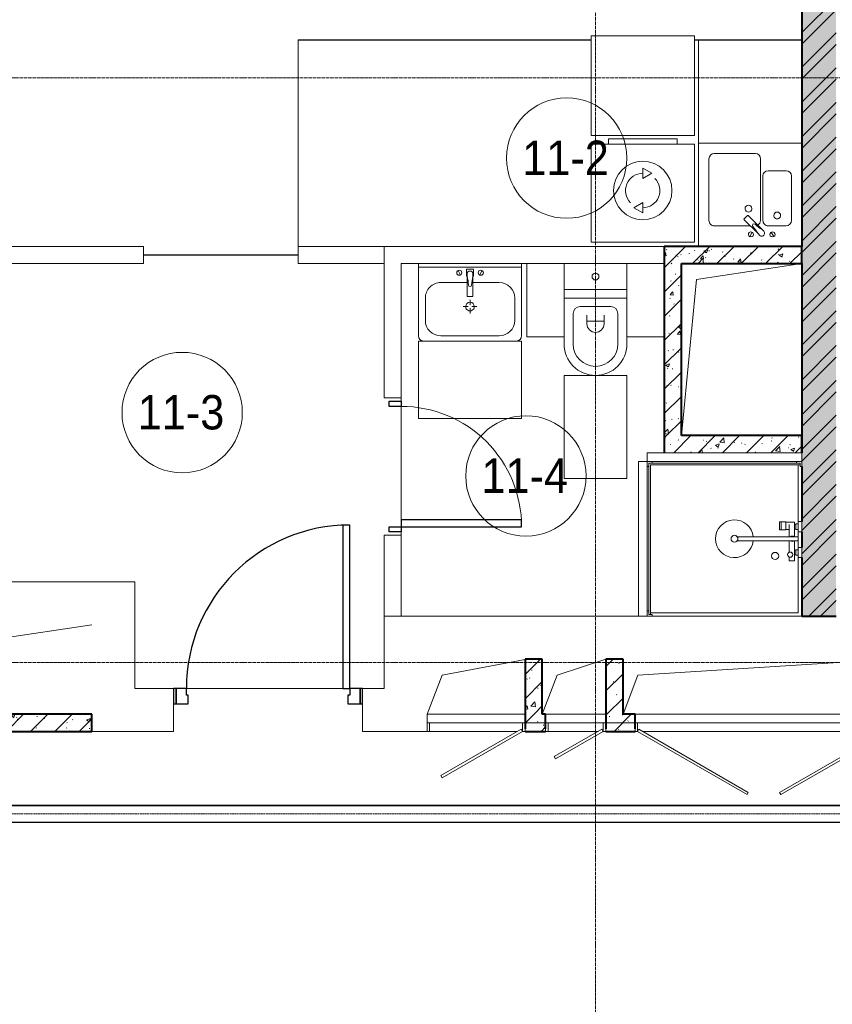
# Model space of a CAD drawing. Header units: millimetres. Extents: x 5617 to 103266, y 7718 to 198901.
# Tile 39 of 51: x 57184 to 61912, y 68813 to 74538. Entities that reach past the tile are written whole.
import ezdxf

# ---------------------------------------------------------------- set-up
doc = ezdxf.new("R2010")
doc.units = ezdxf.units.MM
for name, pattern in [('ADSK_Линия сетки', [25, 20, -2.5, 0, -2.5]), ('Линия сетки', [25, 20, -2.5, 0, -2.5]), ('Осевая', [14, 10, -2, 0, -2])]:
    doc.linetypes.add(name, pattern=pattern)
for name, color, linetype, lineweight in [('Двери', 7, 'Continuous', 18), ('Кабельные лотки', 7, 'Continuous', 18), ('Каркас несущий', 7, 'Continuous', 18), ('Каркас_Импост', 7, 'Continuous', 30), ('Марки помещений', 7, 'Continuous', 20), ('Мебель', 7, 'Continuous', 18), ('Монтажный зазор', 7, 'Continuous', 30), ('Осевая линия', 7, 'Осевая', 18), ('Оси', 7, 'Continuous', 9), ('Панель', 7, 'Continuous', 30), ('Перекрытия', 7, 'Continuous', 18), ('Сантехнические приборы', 7, 'Continuous', 18), ('Стены', 7, 'Continuous', 18), ('Стены разрез', 7, 'Continuous', 40), ('Стены штриховка', 7, 'Continuous', 40), ('Электрооборудование', 7, 'Continuous', 18)]:
    doc.layers.add(name, color=color, linetype=linetype, lineweight=lineweight)
doc.styles.add('Arial_3', font='arial.ttf', dxfattribs={"width": 0.9, "height": 200})
pattern_1 = [(50, (0, 0), (218.62117, -19.1268), [22.86, -251.46]), (355, (0, 0), (-42.2919, 229.2684), [18.288, -201.168]), (100.451, (18.22, -1.6), (176.33107, 210.13963), [19.428, -213.708]), (46.184, (0, 60.96), (325.29495, -50.45164), [34.29, -377.19]), (96.636, (27.1, 56.76), (284.883, 296.9127), [29.142, -320.562]), (351.184, (0, 60.96), (284.8858, 296.9107), [27.432, -301.752]), (21, (30.48, 45.72), (181.93753, -122.71832), [22.86, -251.46]), (326, (30.48, 45.72), (74.1622, 221.0262), [18.288, -201.168]), (71.451, (45.64, 35.5), (256.10035, 98.30526), [19.428, -213.708]), (37.5, (0, 0), (3.70639, 101.465895), [3.353, -195.377, 3.353, -200.863, -201.93]), (37.5, (0, 0), (3.70639, 101.465895), [-402.946, 3.353, -198.577]), (7.5, (0, 0), (80.18358, 120.21653), [3.353, -113.081, 3.353, -190.805, -76.962]), (7.5, (0, 0), (80.18358, 120.21653), [-310.591, 3.353, -73.609]), (327.5, (-67.97, 0), (162.70865, -6.87497), [3.353, -72.847, 3.353, -234.391, -315.468]), (327.5, (-67.97, 0), (162.70865, -6.87497), [-313.944, 3.353, -312.115]), (317.5, (-98.45, 0), (177.75468, 30.51183), [3.353, -95.707, 3.353, -154.534, -224.028]), (317.5, (-98.45, 0), (177.75468, 30.51183), [-256.946, 3.353, -220.675])]
pattern_2 = [(45, (0, 0), (-70.71068, 70.71068), [])]

# ---------------------------------------------------------------- blocks, each defined once
blk = doc.blocks.new('MR_Душевой поддон - Санузел с душем_900х900-2498930-МКСС_K1_L15__47_700_')
at = {"layer": 'Сантехнические приборы', "color": 253, "true_color": 0xaaaaaa}
for p, q in [((-70, 0), (-100, 0)), ((-70, -10), (-70, 0)), ((310, 0), (250.2, 0)), ((250.2, 0), (250.2, -20)), ((310, -20), (310, 0)), ((459.8, 0), (400, 0)), ((400, 0), (400, -20)), ((459.8, -20), (459.8, 0)), ((-100, -30), (-90, -30)), ((-90, -30), (-90, -10)), ((-90, -10), (-70, -10)), ((-80, -10), (-90, -10)), ((-90, -10), (-90, -890)), ((-80, -880), (-80, -10)), ((250.2, -20), (-80, -20)), ((250.2, -20), (310, -20)), ((266.7, -42), (253.8, -42)), ((253.8, -42), (253.8, -92.5)), ((296, -20), (264, -20)), ((264, -20), (264, -34)), ((264, -34), (296, -34)), ((293.6, -34), (266.7, -34)), ((266.7, -34), (266.7, -42)), ((338.7, -42), (266.7, -42)), ((266.7, -42), (293.6, -42)), ((293.6, -42), (293.6, -34)), ((296, -34), (296, -20)), ((338.7, -20), (310, -20)), ((361.3, -20), (338.7, -20)), ((338.7, -20), (338.7, -375.1)), ((400, -20), (361.3, -20)), ((361.3, -375.1), (361.3, -20)), ((479.1, -42), (361.3, -42)), ((400, -20), (459.8, -20)), ((446, -20), (414, -20)), ((414, -20), (414, -34)), ((414, -34), (446, -34)), ((443.3, -34), (416.4, -34)), ((416.4, -34), (416.4, -42)), ((416.4, -42), (443.3, -42)), ((443.3, -42), (443.3, -34)), ((446, -34), (446, -20)), ((780, -20), (459.8, -20)), ((479.1, -73.7), (479.1, -42)), ((780, -880), (780, -20)), ((800, -870), (800, 0)), ((298.9, -92.5), (251.9, -92.5)), ((251.9, -92.5), (251.9, -120)), ((253.8, -92.5), (296.6, -92.5)), ((266.7, -73.7), (338.7, -73.7)), ((296.6, -92.5), (296.6, -73.7)), ((298.9, -120), (298.9, -92.5)), ((361.3, -73.7), (428.7, -73.7)), ((455.7, -73.7), (479.1, -73.7)), ((251.9, -120), (298.9, -120)), ((298.9, -120), (251.9, -120)), ((251.9, -120), (251.9, -129.1)), ((251.9, -129.1), (298.9, -129.1)), ((298.9, -129.1), (298.9, -120)), ((-90, -870), (-100, -870)), ((-90, -890), (-90, -870)), ((-70, -890), (-90, -890)), ((-90, -890), (790, -890)), ((790, -880), (-80, -880)), ((-70, -900), (-70, -890)), ((790, -890), (770, -890)), ((770, -890), (770, -900)), ((800, -870), (790, -870)), ((790, -870), (790, -890)), ((790, -890), (790, -880)), ((800, -900), (800, -870))]:
    blk.add_line(p, q, dxfattribs=at)
for centre, radius, start, end in [((350, -56.1), 15.5, 137.0093, 222.9907), ((350, -56.1), 15.5, 317.0093, 42.9907), ((442.2, -67.2), 15, 334.0483, 205.9517), ((442.2, -67.2), 15, 0, 180), ((442.2, -67.2), 15, 180, 360), ((450, -155.2), 20.9, 0, 180), ((450, -155.2), 20.9, 180, 0), ((350, -391.5), 110, 95.916, 84.084), ((350, -391.5), 20, 0, 180), ((350, -391.5), 20, 180, 360), ((350, -391.5), 20, 55.4667, 124.5333)]:
    blk.add_arc(centre, radius, start, end, dxfattribs=at)
blk = doc.blocks.new('MR_Зона обслуживания - MR_Зона обслуживания-2560103-МКСС_K1_L15__47_700_')
at = {"layer": 'Мебель', "lineweight": 9}
for p, q in [((450, 0), (-450, 0)), ((-450, 0), (-450, -50)), ((450, -50), (450, 0)), ((-450, -50), (450, -50))]:
    blk.add_line(p, q, dxfattribs=at)
blk = doc.blocks.new('MR_Унитаз напольный - Санузел с ванной-V15-МКСС_K1_L15__47_700_')
at = {"layer": 'Сантехнические приборы', "color": 253, "true_color": 0xaaaaaa}
for p, q in [((-182.5, 200), (-182.5, 50)), ((182.5, 200), (-182.5, 200)), ((182.5, 50), (182.5, 200)), ((-182.5, 50), (182.5, 50)), ((182.5, 50), (-182.5, 50)), ((-182.5, 50), (-182.5, 0)), ((-182.5, 0), (182.5, 0)), ((182.5, 0), (182.5, 50)), ((182.5, 0), (-182.5, 0)), ((-182.5, 0), (-182.5, -267.5)), ((-90, -50), (90, -50)), ((182.5, -267.5), (182.5, 0)), ((-130, -267.5), (-130, -90)), ((-50, -150), (-50, -100)), ((50, -100), (50, -150)), ((130, -90), (130, -267.5)), ((-50, -135), (50, -135))]:
    blk.add_line(p, q, dxfattribs=at)
for centre, radius, start, end in [((0, 125), 20, 0, 180), ((0, 125), 20, 180, 0), ((-90, -90), 40, 90, 180), ((90, -90), 40, 360, 90), ((0, -150), 50, 180, 0), ((0, -267.5), 182.5, 180, 360), ((0, -267.5), 130, 180, 0)]:
    blk.add_arc(centre, radius, start, end, dxfattribs=at)
blk = doc.blocks.new('MR_Зона обслуживания - MR_Зона обслуживания-2560062-МКСС_K1_L15__47_700_')
at = {"layer": 'Мебель', "lineweight": 9}
for p, q in [((182.5, 0), (-182.5, 0)), ((-182.5, 0), (-182.5, -600)), ((182.5, -600), (182.5, 0)), ((-182.5, -600), (182.5, -600))]:
    blk.add_line(p, q, dxfattribs=at)
blk = doc.blocks.new('MR_Зона обслуживания - MR_Зона обслуживания-V16-МКСС_K1_L15__47_700_')
at = {"layer": 'Мебель', "lineweight": 9}
for p, q in [((108.75, 0), (-108.75, 0)), ((-108.75, -425), (108.75, -425))]:
    blk.add_line(p, q, dxfattribs=at)
blk = doc.blocks.new('MR_Зона обслуживания - MR_Зона обслуживания-V17-МКСС_K1_L15__47_700_')
at = {"layer": 'Мебель', "lineweight": 9}
for p, q in [((108.75, 0), (-108.75, 0)), ((-108.75, 0), (-108.75, -425)), ((-108.75, -425), (108.75, -425))]:
    blk.add_line(p, q, dxfattribs=at)
blk = doc.blocks.new('MR_Тумба-Умывальник с зеркалом - Тумба-умывальник_600-2560072-МКСС_K1_L15__47_700_')
at = {"layer": 'Сантехнические приборы', "color": 253, "true_color": 0xaaaaaa}
for p, q in [((-300, 0), (-300, 420)), ((-170, 420), (170, 420)), ((300, 420), (300, 0)), ((-260, 200), (-260, 330)), ((0, 290), (0, 260)), ((260, 330), (260, 200)), ((-10, 250), (-40, 250)), ((0, 210), (0, 240)), ((40, 250), (10, 250)), ((-17, 73.1), (-17, 187.9)), ((-14, 190.9), (14, 190.9)), ((17, 187.9), (17, 73.1)), ((-17, 110), (-170, 110)), ((-69.7, 39.8), (-55.6, 66.3)), ((-20, 73.1), (-17, 73.1)), ((-20, 33.1), (-20, 73.1)), ((-17, 60), (-17, 73.1)), ((170, 110), (17, 110)), ((17, 73.1), (17, 60)), ((17, 73.1), (20, 73.1)), ((20, 73.1), (20, 33.1)), ((69.7, 39.8), (55.6, 66.3)), ((-300, 20), (300, 20)), ((20, 33.1), (-20, 33.1))]:
    blk.add_line(p, q, dxfattribs=at)
for centre, radius, start, end in [((-270, 420), 30, 90, 180), ((-170, 330), 90, 90, 180), ((170, 330), 90, 0, 90), ((270, 420), 30, 0, 90), ((0, 250), 25, 360, 180), ((0, 250), 25, 180, 360), ((-170, 200), 90, 180, 270), ((-14, 187.9), 3, 90, 180), ((-14, 187.9), 3, 105, 165), ((14, 187.9), 3, 0, 90), ((14, 187.9), 3, 15, 75), ((170, 200), 90, 270, 0), ((-217.6, 129.9), 208.5, 344.1823, 358.4054), ((0, 124.1), 9.19, 0, 180), ((217.6, 129.9), 208.5, 181.5946, 195.8177), ((-62.7, 53.1), 15, 0, 180), ((0, 60), 17, 180, 0), ((62.7, 53.1), 15, 0, 180), ((-62.7, 53.1), 15, 180, 0), ((62.7, 53.1), 15, 180, 0)]:
    blk.add_arc(centre, radius, start, end, dxfattribs=at)
blk = doc.blocks.new('MR_Зона обслуживания - MR_Зона обслуживания-2560074-МКСС_K1_L15__47_700_')
at = {"layer": 'Мебель', "lineweight": 9}
for p, q in [((300, 450), (-300, 450)), ((-300, 450), (-300, 0)), ((300, 0), (300, 450)), ((-300, 0), (300, 0))]:
    blk.add_line(p, q, dxfattribs=at)
blk = doc.blocks.new('MR_Стиральная машина - Стиральная машина_600-2560097-МКСС_K1_L15__47_700_')
at = {"layer": 'Электрооборудование', "color": 253, "true_color": 0xaaaaaa}
for p, q in [((-200, 600), (200, 600)), ((-200, 570), (-200, 600)), ((200, 600), (200, 570)), ((-300, 570), (300, 570)), ((-300, 0), (-300, 570)), ((300, 570), (300, 0)), ((0, 430), (52, 400)), ((0, 370), (0, 430)), ((52, 400), (0, 370)), ((-52, 200), (0, 230)), ((0, 230), (0, 170)), ((0, 170), (-52, 200)), ((300, 0), (-300, 0))]:
    blk.add_line(p, q, dxfattribs=at)
for radius, start, end in [(170, 0, 180), (100, 90, 225), (100, 270, 45), (170, 180, 0)]:
    blk.add_arc((0, 300), radius, start, end, dxfattribs=at)
blk = doc.blocks.new('MR_Зона обслуживания - MR_Зона обслуживания-2560098-МКСС_K1_L15__47_700_')
at = {"layer": 'Мебель', "lineweight": 9}
for p, q in [((300, 580), (-300, 580)), ((-300, 580), (-300, 0)), ((300, 0), (300, 580)), ((-300, 0), (300, 0))]:
    blk.add_line(p, q, dxfattribs=at)
blk = doc.blocks.new('MR_Мойка - Кухонная мойка-V20-МКСС_K1_L15__47_700_')
at = {"layer": 'Сантехнические приборы', "color": 253, "true_color": 0xaaaaaa}
for p, q in [((300, -550), (300, 50)), ((-136.7, -6.7), (-122.6, -33.3)), ((-79, -39), (-69.8, -48.2)), ((-69.8, -48.2), (11.4, -129.4)), ((-45.7, -24.2), (-55, -14.9)), ((35.5, -105.4), (-45.7, -24.2)), ((2.7, -6.7), (-11.4, -33.3)), ((-240, -100), (-240, -360)), ((-104, -70), (-210, -70)), ((-74, -360), (-74, -100)), ((-60, -100), (-60, -460)), ((210, -70), (0.1, -70)), ((15.7, -129.4), (35.5, -109.6)), ((240, -460), (240, -100)), ((-210, -390), (-104, -390)), ((-30, -490), (210, -490)), ((-300, -550), (300, -550))]:
    blk.add_line(p, q, dxfattribs=at)
for centre, radius, start, end in [((-129.7, -20), 15, 360, 180), ((-129.7, -20), 15, 180, 360), ((-67, -26.9), 17, 45, 225), ((-171.5, -230.2), 208.5, 46.5946, 60.8177), ((136.3, 77.5), 208.5, 209.1823, 223.4054), ((-4.3, -20), 15, 360, 180), ((-4.3, -20), 15, 180, 360), ((-210, -100), 30, 90, 180), ((-157, -130), 20, 360, 180), ((-104, -100), 30, 360, 90), ((-30, -100), 30, 118.5511, 180), ((-21.7, -72.3), 9.19, 225, 45), ((33.3, -107.5), 3, 315, 45), ((33.3, -107.5), 3, 315, 45), ((210, -100), 30, 360, 90), ((-157, -130), 20, 180, 360), ((10, -170), 20, 360, 180), ((10, -170), 20, 180, 360), ((13.5, -127.3), 3, 225, 315), ((13.5, -127.3), 3, 225, 315), ((-210, -360), 30, 180, 270), ((-104, -360), 30, 270, 360), ((-30, -460), 30, 180, 270), ((210, -460), 30, 270, 360)]:
    blk.add_arc(centre, radius, start, end, dxfattribs=at)
blk = doc.blocks.new('MR_Зона обслуживания - MR_Зона обслуживания-V14-МКСС_K1_L15__47_700_')
at = {"layer": 'Мебель', "lineweight": 9}
for p, q in [((300, 0), (-300, 0)), ((300, -600), (300, 0)), ((-300, -600), (300, -600))]:
    blk.add_line(p, q, dxfattribs=at)
blk = doc.blocks.new('A_DOR_Door - Вн_3_Одинарная_800x2100-2943015-МКСС_K1_L15__47_700_')
at = {"layer": 'Двери', "color": 253, "lineweight": 30, "true_color": 0xaaaaaa}
for p, q in [((-380, 20), (-350, 20)), ((-380, -50), (-380, 20)), ((-350, 20), (-350, -50)), ((350, -50), (350, 20)), ((350, 20), (380, 20)), ((380, 20), (380, -50)), ((-350, -50), (-380, -50)), ((-350, -50), (-350, -750)), ((-310, -50), (-350, -50)), ((-350, -50), (-350, -750)), ((-310, -750), (-310, -50)), ((380, -50), (350, -50)), ((-350, -750), (-310, -750))]:
    blk.add_line(p, q, dxfattribs=at)
at = {"layer": 'Двери', "color": 254, "lineweight": 9, "true_color": 0xd4d4d4}
blk.add_arc((-350, -50), 700, 270, 0, dxfattribs=at)
blk = doc.blocks.new('101_Дверь_Однопольная - _НЧ_Мет_900х2100_Квартира_Л-3606077-МКСС_K1_L15__47_700_')
at = {"layer": 'Каркас_Импост', "color": 253, "true_color": 0xaaaaaa}
for p, q in [((-475, 125), (-535, 125)), ((-535, 125), (-535, 35)), ((-475, 85), (-475, 125)), ((535, 125), (475, 125)), ((475, 125), (475, 85)), ((535, 35), (535, 125)), ((-465, 85), (-475, 85)), ((-465, 35), (-465, 85)), ((475, 85), (465, 85)), ((465, 85), (465, 35)), ((-535, 35), (-465, 35)), ((465, 35), (535, 35))]:
    blk.add_line(p, q, dxfattribs=at)
at = {"layer": 'Монтажный зазор', "color": 253, "true_color": 0xaaaaaa}
for p, q in [((-535, 125), (-550, 125)), ((-550, 125), (-550, 35)), ((-535, 35), (-535, 125)), ((550, 125), (535, 125)), ((535, 125), (535, 35)), ((550, 35), (550, 125)), ((-550, 35), (-535, 35)), ((535, 35), (550, 35))]:
    blk.add_line(p, q, dxfattribs=at)
at = {"layer": 'Панель', "color": 253, "true_color": 0xaaaaaa}
for p, q in [((475, 1075), (435, 1075)), ((435, 1075), (435, 125)), ((475, 125), (475, 1075)), ((435, 125), (475, 125))]:
    blk.add_line(p, q, dxfattribs=at)
blk.add_arc((475, 125), 950, 90, 180, dxfattribs=at)
blk = doc.blocks.new('101_Лючок доступа_Двупольный - ЛД_П_1500х2100-3935640-МКСС_K1_L15__47_700_')
at = {"layer": 'Двери', "color": 253, "true_color": 0xaaaaaa}
for p, q in [((-98.5, 417.5), (-735, 50)), ((-727.5, 37), (-91, 404.5)), ((-91, 404.5), (-98.5, 417.5)), ((98.5, 417.5), (91, 404.5)), ((91, 404.5), (727.5, 37)), ((735, 50), (98.5, 417.5)), ((-735, 50), (-750, 50)), ((-735, 50), (-727.5, 37)), ((0, 50), (-705, 50)), ((705, 50), (0, 50)), ((727.5, 37), (735, 50)), ((750, 50), (735, 50)), ((750, -50), (-750, -50))]:
    blk.add_line(p, q, dxfattribs=at)
at = {"layer": 'Каркас_Импост', "color": 253, "lineweight": 18, "true_color": 0xaaaaaa}
for p, q in [((-750, 50), (-735, 50)), ((-750, 50), (-750, 0)), ((-750, 0), (-735, 0)), ((-735, 50), (-735, 0)), ((750, 50), (735, 50)), ((735, 50), (735, 0)), ((735, 0), (750, 0)), ((750, 50), (750, 0))]:
    blk.add_line(p, q, dxfattribs=at)
blk = doc.blocks.new('101_Лючок доступа_Однопольный - ЛД_П_350х2100-3928767-МКСС_K1_L15__47_700_')
at = {"layer": 'Двери', "color": 253, "true_color": 0xaaaaaa}
for p, q in [((117.1, 210), (-160, 50)), ((-152.5, 37), (124.6, 197)), ((124.6, 197), (117.1, 210)), ((-160, 50), (-175, 50)), ((-160, 50), (-152.5, 37)), ((160, 50), (-130, 50)), ((175, -50), (-175, -50))]:
    blk.add_line(p, q, dxfattribs=at)
at = {"layer": 'Каркас_Импост', "color": 253, "lineweight": 18, "true_color": 0xaaaaaa}
for p, q in [((-175, 50), (-160, 50)), ((-175, 50), (-175, -50)), ((-175, 0), (-160, 0)), ((-160, 50), (-160, 0)), ((175, 50), (160, 50)), ((175, 50), (160, 50)), ((160, 50), (160, 35)), ((160, 50), (160, 0)), ((160, 0), (175, 0)), ((175, 50), (175, -50)), ((175, 35), (175, 50))]:
    blk.add_line(p, q, dxfattribs=at)
blk = doc.blocks.new('101_Лючок доступа_Однопольный - ЛД_П_570х2100-3929570-МКСС_K1_L15__47_700_')
at = {"layer": 'Двери', "color": 253, "true_color": 0xaaaaaa}
for p, q in [((197.7, 320), (-270, 50)), ((-262.5, 37), (205.2, 307)), ((205.2, 307), (197.7, 320)), ((-270, 50), (-285, 50)), ((-270, 50), (-262.5, 37)), ((270, 50), (-240, 50)), ((285, -50), (-285, -50))]:
    blk.add_line(p, q, dxfattribs=at)
at = {"layer": 'Каркас_Импост', "color": 253, "lineweight": 18, "true_color": 0xaaaaaa}
for p, q in [((-285, 50), (-270, 50)), ((-285, 50), (-285, -50)), ((-285, 0), (-270, 0)), ((-270, 50), (-270, 0)), ((285, 50), (270, 50)), ((285, 50), (270, 50)), ((270, 50), (270, 35)), ((270, 50), (270, 0)), ((270, 0), (285, 0)), ((285, 50), (285, -50)), ((285, 35), (285, 50))]:
    blk.add_line(p, q, dxfattribs=at)
blk = doc.blocks.new('ПР - 1520_100_Оп1210-250-3955587-МКСС_K1_L15__47_700_')
at = {"layer": 'Каркас несущий', "color": 21, "true_color": 0xffaaaa}
blk.add_line((-1000, 0), (1960, 0), dxfattribs=at)
blk.add_line((-1000, 0), (1960, 0), dxfattribs=at)
blk = doc.blocks.new('135_SLK_K1_AR_rvt-1-МКСС_K1_L15__47_700_')
at = {"layer": 'Стены разрез', "lineweight": 9, "true_color": 0xaaaaaa}
h = blk.add_hatch(dxfattribs=at)
h.set_pattern_fill('FP_1', color=253, style=0, pattern_type=2)
h.set_pattern_definition(pattern_1)
h.paths.add_polyline_path([(48150, 71070), (48150, 77400), (47950, 77400), (47950, 71070)])
h = blk.add_hatch(dxfattribs=at)
h.set_pattern_fill('FP_2', color=253, style=0, pattern_type=2)
h.set_pattern_definition([(45, (0, 0), (-101.02788, 101.02788), []), (45, (67.35, 0), (-101.02788, 101.02788), [])])
h.paths.add_polyline_path([(48150, 71070), (48150, 77400), (47950, 77400), (47950, 71070)])
h = blk.add_hatch(dxfattribs=at)
h.set_pattern_fill('FP_1', color=253, style=0, pattern_type=2)
h.set_pattern_definition(pattern_1)
h.paths.add_polyline_path([(47150, 73120), (47950, 73120), (47950, 73220), (47150, 73220), (47150, 73146)])
h = blk.add_hatch(dxfattribs=at)
h.set_pattern_fill('FP_3', color=253, style=0, pattern_type=2)
h.set_pattern_definition(pattern_2)
h.paths.add_polyline_path([(47150, 73120), (47950, 73120), (47950, 73220), (47150, 73220), (47150, 73146)])
h = blk.add_hatch(dxfattribs=at)
h.set_pattern_fill('FP_1', color=253, style=0, pattern_type=2)
h.set_pattern_definition(pattern_1)
h.paths.add_polyline_path([(47250, 72120), (47250, 73120), (47150, 73120), (47150, 72120)])
h = blk.add_hatch(dxfattribs=at)
h.set_pattern_fill('FP_3', color=253, style=0, pattern_type=2)
h.set_pattern_definition(pattern_2)
h.paths.add_polyline_path([(47250, 72120), (47250, 73120), (47150, 73120), (47150, 72120)])
h = blk.add_hatch(dxfattribs=at)
h.set_pattern_fill('FP_1', color=253, style=0, pattern_type=2)
h.set_pattern_definition(pattern_1)
h.paths.add_polyline_path([(47950, 72020), (47950, 72120), (47150, 72120), (47150, 72020), (47584.2, 72020)])
h = blk.add_hatch(dxfattribs=at)
h.set_pattern_fill('FP_3', color=253, style=0, pattern_type=2)
h.set_pattern_definition(pattern_2)
h.paths.add_polyline_path([(47950, 72020), (47950, 72120), (47150, 72120), (47150, 72020), (47584.2, 72020)])
h = blk.add_hatch(dxfattribs=at)
h.set_pattern_fill('FP_1', color=253, style=0, pattern_type=2)
h.set_pattern_definition(pattern_1)
h.paths.add_polyline_path([(46440, 70500), (46440, 70820), (46340, 70820), (46340, 70500)])
h = blk.add_hatch(dxfattribs=at)
h.set_pattern_fill('FP_3', color=253, style=0, pattern_type=2)
h.set_pattern_definition(pattern_2)
h.paths.add_polyline_path([(46440, 70500), (46440, 70820), (46340, 70820), (46340, 70500)])
h = blk.add_hatch(dxfattribs=at)
h.set_pattern_fill('FP_1', color=253, style=0, pattern_type=2)
h.set_pattern_definition(pattern_1)
h.paths.add_polyline_path([(46810, 70500), (46910, 70500), (46910, 70820), (46810, 70820)])
h = blk.add_hatch(dxfattribs=at)
h.set_pattern_fill('FP_3', color=253, style=0, pattern_type=2)
h.set_pattern_definition(pattern_2)
h.paths.add_polyline_path([(46810, 70500), (46910, 70500), (46910, 70820), (46810, 70820)])
h = blk.add_hatch(dxfattribs=at)
h.set_pattern_fill('FP_1', color=253, style=0, pattern_type=2)
h.set_pattern_definition(pattern_1)
h.paths.add_polyline_path([(43820, 70400), (43820, 70500), (43020, 70500), (43020, 70400)])
h.paths.add_polyline_path([(41320, 70400), (41420, 70400), (41420, 70500), (41320, 70500), (41320, 70413)])
h.paths.add_polyline_path([(39800, 70400), (40170, 70400), (40170, 70500), (39800, 70500), (39800, 70413)])
h = blk.add_hatch(dxfattribs=at)
h.set_pattern_fill('FP_3', color=253, style=0, pattern_type=2)
h.set_pattern_definition(pattern_2)
h.paths.add_polyline_path([(43820, 70400), (43820, 70500), (43020, 70500), (43020, 70400)])
h.paths.add_polyline_path([(41320, 70400), (41420, 70400), (41420, 70500), (41320, 70500), (41320, 70413)])
h.paths.add_polyline_path([(39800, 70400), (40170, 70400), (40170, 70500), (39800, 70500), (39800, 70413)])
h = blk.add_hatch(dxfattribs=at)
h.set_pattern_fill('FP_1', color=253, style=0, pattern_type=2)
h.set_pattern_definition(pattern_1)
h.paths.add_polyline_path([(50700, 70400), (50700, 70500), (50620, 70500), (50620, 70400)])
h.paths.add_polyline_path([(48480, 70400), (49270, 70400), (49270, 70500), (48480, 70500), (48480, 70413)])
h.paths.add_polyline_path([(46810, 70400), (46980, 70400), (46980, 70500), (46810, 70500), (46810, 70413)])
h.paths.add_polyline_path([(46460, 70400), (46460, 70500), (46340, 70500), (46340, 70400)])
h = blk.add_hatch(dxfattribs=at)
h.set_pattern_fill('FP_3', color=253, style=0, pattern_type=2)
h.set_pattern_definition(pattern_2)
h.paths.add_polyline_path([(50700, 70400), (50700, 70500), (50620, 70500), (50620, 70400)])
h.paths.add_polyline_path([(48480, 70400), (49270, 70400), (49270, 70500), (48480, 70500), (48480, 70413)])
h.paths.add_polyline_path([(46810, 70400), (46980, 70400), (46980, 70500), (46810, 70500), (46810, 70413)])
h.paths.add_polyline_path([(46460, 70400), (46460, 70500), (46340, 70500), (46340, 70400)])
at = {"color": 253, "lineweight": 18, "true_color": 0xaaaaaa}
for p, q in [((47337.1, 73027.8), (47950, 73120)), ((47250, 72120), (47337.1, 73027.8)), ((43207.1, 70927.8), (43820, 71020)), ((45857.1, 70727.8), (46340, 70818.1)), ((46527.1, 70727.8), (46810, 70820)), ((46997.1, 70727.8), (48480, 70820)), ((45770, 70500), (45857.1, 70727.8)), ((46440, 70500), (46527.1, 70727.8)), ((46910, 70500), (46997.1, 70727.8))]:
    blk.add_line(p, q, dxfattribs=at)
at = {"layer": 'Перекрытия', "color": 253, "true_color": 0xaaaaaa}
for p, q in [((45620, 72340), (45620, 72320)), ((45620, 72320), (45620, 72340)), ((45620, 72290), (45620, 71630)), ((45620, 71630), (45620, 72290)), ((45620, 71560), (45620, 71540)), ((45620, 71540), (45620, 71560)), ((43350, 71270), (44070, 71270)), ((44070, 71270), (44070, 70650)), ((45520, 70650), (45520, 71070)), ((45620, 71070), (46400, 71070)), ((46400, 71070), (46870, 71070)), ((46870, 71070), (47000, 71070)), ((47080, 71070), (47950, 71070)), ((44070, 70650), (44295, 70650)), ((44370, 70650), (45280, 70650)), ((45280, 70650), (44370, 70650)), ((45395, 70650), (45520, 70650)), ((44295, 70560), (44295, 70400)), ((45395, 70400), (45395, 70560)), ((44295, 70400), (43820, 70400)), ((45770, 70400), (45395, 70400))]:
    blk.add_line(p, q, dxfattribs=at)
at = {"layer": 'Стены', "color": 253, "true_color": 0xaaaaaa}
for p, q in [((45019.6, 74420.4), (46725, 74420.4)), ((45019.6, 74420.4), (45019.6, 74419.6)), ((45019.6, 73220), (45019.6, 74419.6)), ((46725, 74419.6), (45020.4, 74419.6)), ((45020.4, 74419.6), (45020.4, 73220)), ((47325, 74420.4), (47950, 74420.4)), ((47350, 74419.6), (47325, 74419.6)), ((43350, 73220), (44120, 73220)), ((44120, 73120), (44120, 73220)), ((45019.6, 73220), (45020, 73220)), ((45020, 73120), (45020, 73220)), ((45020.4, 73220), (45520, 73220)), ((45520, 73220), (47150, 73220)), ((45520, 73220), (45520, 73120)), ((45520, 73120), (45520, 73220)), ((44120, 73120), (43350, 73120)), ((44120, 73170.4), (45020, 73170.4)), ((44120, 73170.4), (44120, 73169.6)), ((45020, 73169.6), (44120, 73169.6)), ((45020, 73170.4), (45020, 73169.6)), ((45520, 73120), (45020, 73120)), ((45520, 72340), (45520, 73120)), ((46350, 73120), (45620, 73120)), ((45620, 73120), (45620, 72340)), ((45520, 72340), (45620, 72340)), ((45520, 71070), (45520, 71540)), ((45620, 71540), (45520, 71540)), ((45620, 71540), (45620, 71070)), ((45520, 71070), (45620, 71070)), ((45770, 70415), (45770, 70500)), ((45770, 70500), (46340, 70500)), ((46460, 70500), (46810, 70500)), ((46980, 70500), (48480, 70500))]:
    blk.add_line(p, q, dxfattribs=at)
at = {"layer": 'Стены разрез', "color": 253, "true_color": 0xaaaaaa}
for p, q in [((47950, 77400), (47950, 73220)), ((47950, 73220), (47150, 73220)), ((47150, 73220), (47150, 73120)), ((47150, 73120), (47150, 72120)), ((47250, 73120), (47950, 73120)), ((47250, 72120), (47250, 73120)), ((47950, 73120), (47950, 72020)), ((47150, 72120), (47150, 72020)), ((47950, 72120), (47250, 72120)), ((47950, 72020), (47950, 72120)), ((47950, 71940), (47950, 71619.8)), ((47950, 71560), (47950, 71470)), ((47950, 71410.2), (47950, 71070)), ((47950, 71070), (48150, 71070)), ((46340, 70820), (46340, 70500)), ((46440, 70820), (46340, 70820)), ((46440, 70500), (46440, 70820)), ((46810, 70820), (46810, 70500)), ((46910, 70820), (46810, 70820)), ((46910, 70500), (46910, 70820)), ((43820, 70500), (43120, 70500)), ((43820, 70400), (43820, 70500)), ((46340, 70500), (46340, 70415)), ((46460, 70500), (46440, 70500)), ((46460, 70415), (46460, 70500)), ((46810, 70500), (46810, 70415)), ((46980, 70500), (46910, 70500)), ((46980, 70415), (46980, 70500)), ((43020, 70400), (43820, 70400)), ((46340, 70400), (46460, 70400)), ((46810, 70400), (46980, 70400))]:
    blk.add_line(p, q, dxfattribs=at)
at = {"layer": 'Стены штриховка', "color": 253, "true_color": 0xaaaaaa}
blk.add_line((47950, 73120), (47950, 73220), dxfattribs=at)
at = {"layer": 'Двери', "color": 253, "lineweight": 18, "true_color": 0xaaaaaa}
for name, p, rotation in [('A_DOR_Door - Вн_3_Одинарная_800x2100-2943015-МКСС_K1_L15__47_700_', (45570, 71940), 89.99999999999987), ('101_Лючок доступа_Однопольный - ЛД_П_570х2100-3929570-МКСС_K1_L15__47_700_', (46055, 70450), 180), ('101_Лючок доступа_Однопольный - ЛД_П_350х2100-3928767-МКСС_K1_L15__47_700_', (46635, 70450), 180), ('101_Лючок доступа_Двупольный - ЛД_П_1500х2100-3935640-МКСС_K1_L15__47_700_', (47730, 70450), 180)]:
    blk.add_blockref(name, p, dxfattribs=dict(at, rotation=rotation))
blk.add_blockref('101_Дверь_Однопольная - _НЧ_Мет_900х2100_Квартира_Л-3606077-МКСС_K1_L15__47_700_', (44845, 70525), dxfattribs=at)
at = {"layer": 'Каркас несущий', "color": 253, "lineweight": 18, "true_color": 0xaaaaaa, "rotation": 180}
blk.add_blockref('ПР - 1520_100_Оп1210-250-3955587-МКСС_K1_L15__47_700_', (47730, 70450), dxfattribs=at)
at = {"layer": 'Мебель', "color": 253, "lineweight": 18, "true_color": 0xaaaaaa}
for name, p in [('MR_Зона обслуживания - MR_Зона обслуживания-2560098-МКСС_K1_L15__47_700_', (47025, 73865)), ('MR_Зона обслуживания - MR_Зона обслуживания-V17-МКСС_K1_L15__47_700_', (46458.7, 73120)), ('MR_Зона обслуживания - MR_Зона обслуживания-V16-МКСС_K1_L15__47_700_', (47041.2, 73120)), ('MR_Зона обслуживания - MR_Зона обслуживания-2560062-МКСС_K1_L15__47_700_', (46750, 72470))]:
    blk.add_blockref(name, p, dxfattribs=at)
for name, p, rotation in [('MR_Зона обслуживания - MR_Зона обслуживания-V14-МКСС_K1_L15__47_700_', (47650, 73820), 180), ('MR_Зона обслуживания - MR_Зона обслуживания-2560074-МКСС_K1_L15__47_700_', (46020, 72670), 180), ('MR_Зона обслуживания - MR_Зона обслуживания-2560103-МКСС_K1_L15__47_700_', (47050, 71520), 270.0000000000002), ('MR_Зона обслуживания - MR_Зона обслуживания-2560103-МКСС_K1_L15__47_700_', (47500, 71970), 180)]:
    blk.add_blockref(name, p, dxfattribs=dict(at, rotation=rotation))
at = {"layer": 'Сантехнические приборы', "color": 253, "lineweight": 18, "true_color": 0xaaaaaa}
for name, p, rotation in [('MR_Мойка - Кухонная мойка-V20-МКСС_K1_L15__47_700_', (47650, 73270), 180), ('MR_Тумба-Умывальник с зеркалом - Тумба-умывальник_600-2560072-МКСС_K1_L15__47_700_', (46020, 73120), 180), ('MR_Душевой поддон - Санузел с душем_900х900-2498930-МКСС_K1_L15__47_700_', (47950, 71870), 270.0000000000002)]:
    blk.add_blockref(name, p, dxfattribs=dict(at, rotation=rotation))
blk.add_blockref('MR_Унитаз напольный - Санузел с ванной-V15-МКСС_K1_L15__47_700_', (46750, 72920), dxfattribs=at)
at = {"layer": 'Электрооборудование', "color": 253, "lineweight": 18, "true_color": 0xaaaaaa}
blk.add_blockref('MR_Стиральная машина - Стиральная машина_600-2560097-МКСС_K1_L15__47_700_', (47025, 73245), dxfattribs=at)
blk = doc.blocks.new('050_Марка_Помещение - Номер-620969-МКСС_K1_L15__47_700_')
at = {"layer": 'Марки помещений'}
blk.add_circle((0, 0), 3.5, dxfattribs=at)

msp = doc.modelspace()

# ---------------------------------------------------------------- linework, layer by layer
at = {"layer": 'Кабельные лотки', "color": 96, "true_color": 0x008000}
for p, q in [((46674.5, 69970), (66034, 69970)), ((46674.5, 69967.5), (66034, 69967.5)), ((46674.5, 69872.5), (66034, 69872.5)), ((46674.5, 69870), (66034, 69870))]:
    msp.add_line(p, q, dxfattribs=at)
at = {"layer": 'Осевая линия'}
msp.add_line((46674.5, 69920), (66034, 69920), dxfattribs=at)
at = {"layer": 'Оси', "linetype": 'Линия сетки'}
msp.add_line((60534, 57340.2), (60534, 78150), dxfattribs=at)
at = {"layer": 'Оси', "linetype": 'ADSK_Линия сетки'}
for p, q in [((71384, 74200), (25496.4, 74200)), ((71384, 70800), (25496.4, 70800))]:
    msp.add_line(p, q, dxfattribs=at)

# ---------------------------------------------------------------- block references
at = {"lineweight": 5}
msp.add_blockref('135_SLK_K1_AR_rvt-1-МКСС_K1_L15__47_700_', (13784, 0), dxfattribs=at)
at = {"layer": 'Марки помещений', "xscale": 99.99999999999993, "yscale": 99.99999999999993, "zscale": 99.99999999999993}
for p in [(60366.2, 73733.5), (58129.3, 72254), (60129, 71885.3)]:
    msp.add_blockref('050_Марка_Помещение - Номер-620969-МКСС_K1_L15__47_700_', p, dxfattribs=at)

# ---------------------------------------------------------------- texts
at = {"layer": 'Марки помещений', "lineweight": 9, "char_height": 200, "width": 620.506, "attachment_point": 1, "style": 'Arial_3'}
for s, insert in [('11-2', (60108.1, 73835.2)), ('11-3', (57871.2, 72355.7)), ('11-4', (59870.9, 71987))]:
    msp.add_mtext(s, dxfattribs=dict(at, insert=insert))

doc.saveas('drawing.dxf')
